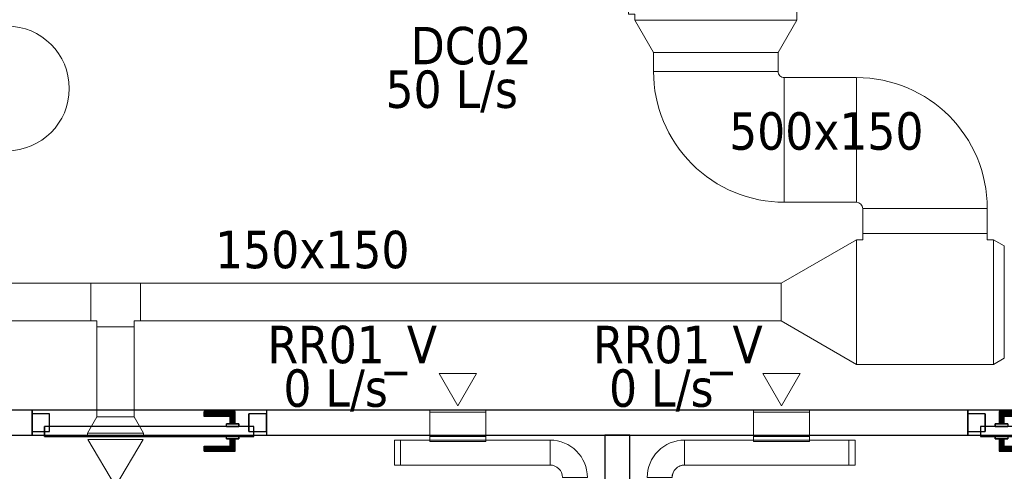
# Model space of a CAD drawing. Header units: metres. Extents: x 391.1 to 427.5, y 12.7 to 28.4.
# Tile 14 of 139: x 405.9 to 409.8, y 16.3 to 18.1. Entities that reach past the tile are written whole.
import ezdxf

# ---------------------------------------------------------------- set-up
doc = ezdxf.new("R2010")
doc.units = ezdxf.units.M
doc.layers.add('01_CARPINTERIA', color=5, linetype='Continuous', lineweight=25, true_color=0x0000ff)
for name, color, linetype, lineweight in [('A-COLS-____-MCUT', 7, 'Continuous', 18), ('A-COLS-____-OTLN', 7, 'Continuous', 18), ('A-GENM-____-OTLN', 7, 'Continuous', 18), ('A-WALL-____-MCUT', 7, 'Continuous', 25), ('A-WALL-____-OTLN', 7, 'Continuous', 25), ('M-HVAC-CDFF-IDEN', 7, 'Continuous', 30), ('M-HVAC-CDFF-OTLN', 7, 'Continuous', 18), ('M-HVAC-DUCT-IDEN', 7, 'Continuous', 30), ('M-HVAC-DUCT-OTLN', 7, 'Continuous', 18)]:
    doc.layers.add(name, color=color, linetype=linetype, lineweight=lineweight)
doc.styles.add('Tahoma_2', font='tahoma.ttf', dxfattribs={"height": 0.15})

# ---------------------------------------------------------------- blocks, each defined once
blk = doc.blocks.new('Family - Pilar P1-154562-04_CLI_AIRE_P1')
at = {"layer": 'A-COLS-____-MCUT', "color": 253, "true_color": 0xaaaaaa}
for start, end in [(360, 180), (180, 360)]:
    blk.add_arc((0.25, 0.25), 0.25, start, end, dxfattribs=at)
at = {"layer": 'A-COLS-____-OTLN', "color": 253, "true_color": 0xaaaaaa}
for start, end in [(360, 180), (180, 360)]:
    blk.add_arc((0.25, 0.25), 0.25, start, end, dxfattribs=at)
blk = doc.blocks.new('Family - LONDR55-XX_ZZ-ARQ-CAA-M3D-Londres55-154789-04_CLI_AIRE_P1')
at = {"layer": '01_CARPINTERIA', "color": 161, "true_color": 0xaaaaff}
for p, q in [((0.69, 0.1487), (0.69, 0.15)), ((0.69, 0.15), (0.69, 0.1487)), ((0.815, 0.15), (0.69, 0.15)), ((0.69, 0.145), (0.69, 0.1487)), ((0.69, 0.1487), (0.69, 0.145)), ((0.8137, 0.1487), (0.69, 0.1487)), ((0.8137, 0.1487), (0.69, 0.1487)), ((0.69, 0.14), (0.69, 0.145)), ((0.69, 0.145), (0.69, 0.14)), ((0.81, 0.145), (0.69, 0.145)), ((0.81, 0.145), (0.69, 0.145)), ((0.69, 0.135), (0.69, 0.14)), ((0.69, 0.14), (0.69, 0.135)), ((0.69, 0.14), (0.805, 0.14)), ((0.805, 0.14), (0.69, 0.14)), ((0.69, 0.135), (0.69, 0.1313)), ((0.69, 0.1313), (0.69, 0.135)), ((0.8, 0.135), (0.69, 0.135)), ((0.8, 0.135), (0.69, 0.135)), ((0.69, 0.1313), (0.69, 0.13)), ((0.69, 0.13), (0.69, 0.1313)), ((0.7963, 0.1313), (0.69, 0.1313)), ((0.7963, 0.1313), (0.69, 0.1313)), ((0.795, 0.13), (0.69, 0.13)), ((0.795, 0.13), (0.7963, 0.1313)), ((0.7963, 0.1313), (0.795, 0.13)), ((0.795, 0.1), (0.795, 0.13)), ((0.7963, 0.1313), (0.8, 0.135)), ((0.8, 0.135), (0.7963, 0.1313)), ((0.7963, 0.1), (0.7963, 0.1313)), ((0.7963, 0.1), (0.7963, 0.1313)), ((0.8, 0.135), (0.805, 0.14)), ((0.805, 0.14), (0.8, 0.135)), ((0.8, 0.1), (0.8, 0.135)), ((0.8, 0.1), (0.8, 0.135)), ((0.81, 0.145), (0.805, 0.14)), ((0.805, 0.14), (0.81, 0.145)), ((0.805, 0.14), (0.805, 0.1)), ((0.805, 0.1), (0.805, 0.14)), ((0.8137, 0.1487), (0.81, 0.145)), ((0.81, 0.145), (0.8137, 0.1487)), ((0.81, 0.1), (0.81, 0.145)), ((0.81, 0.1), (0.81, 0.145)), ((0.815, 0.15), (0.8137, 0.1487)), ((0.8137, 0.1487), (0.815, 0.15)), ((0.8137, 0.1), (0.8137, 0.1487)), ((0.8137, 0.1), (0.8137, 0.1487)), ((0.815, 0.1), (0.815, 0.15)), ((0.89, 0.09), (0.05, 0.09)), ((0.05, 0.09), (0.05, 0.05)), ((0.89, 0.09), (0.05, 0.09)), ((0.05, 0.05), (0.05, 0.09)), ((0.83, 0.1), (0.78, 0.1)), ((0.78, 0.1), (0.83, 0.1)), ((0.78, 0.09), (0.78, 0.1)), ((0.78, 0.09), (0.78, 0.1)), ((0.83, 0.09), (0.78, 0.09)), ((0.78, 0.09), (0.83, 0.09)), ((0.7963, 0.1), (0.795, 0.1)), ((0.795, 0.1), (0.7963, 0.1)), ((0.8, 0.1), (0.7963, 0.1)), ((0.7963, 0.1), (0.8, 0.1)), ((0.805, 0.1), (0.8, 0.1)), ((0.8, 0.1), (0.805, 0.1)), ((0.81, 0.1), (0.805, 0.1)), ((0.805, 0.1), (0.81, 0.1)), ((0.81, 0.1), (0.8137, 0.1)), ((0.8137, 0.1), (0.81, 0.1)), ((0.8137, 0.1), (0.815, 0.1)), ((0.815, 0.1), (0.8137, 0.1)), ((0.83, 0.09), (0.83, 0.1)), ((0.83, 0.1), (0.83, 0.09)), ((0.89, 0.05), (0.89, 0.09)), ((0.89, 0.05), (0.89, 0.09)), ((0.07, 0.07), (0, 0.07)), ((0, 0.07), (0, 0)), ((0.07, 0.07), (0, 0.07)), ((0, 0), (0, 0.07)), ((0.05, 0.05), (0.89, 0.05)), ((0.05, 0.05), (0.89, 0.05)), ((0.07, 0), (0.07, 0.07)), ((0.07, 0), (0.07, 0.07)), ((0.78, 0.05), (0.83, 0.05)), ((0.83, 0.05), (0.78, 0.05)), ((0.78, 0.04), (0.78, 0.05)), ((0.78, 0.04), (0.78, 0.05)), ((0.78, 0.04), (0.83, 0.04)), ((0.83, 0.04), (0.78, 0.04)), ((0.7963, 0.04), (0.795, 0.04)), ((0.795, 0.04), (0.7963, 0.04)), ((0.795, 0.01), (0.795, 0.04)), ((0.8, 0.04), (0.7963, 0.04)), ((0.7963, 0.04), (0.8, 0.04)), ((0.7963, 0.0087), (0.7963, 0.04)), ((0.7963, 0.0087), (0.7963, 0.04)), ((0.8, 0.04), (0.805, 0.04)), ((0.805, 0.04), (0.8, 0.04)), ((0.8, 0.005), (0.8, 0.04)), ((0.8, 0.005), (0.8, 0.04)), ((0.805, 0.04), (0.81, 0.04)), ((0.81, 0.04), (0.805, 0.04)), ((0.805, 0.04), (0.805, 0)), ((0.805, 0), (0.805, 0.04)), ((0.81, 0.04), (0.8137, 0.04)), ((0.8137, 0.04), (0.81, 0.04)), ((0.81, -0.005), (0.81, 0.04)), ((0.81, -0.005), (0.81, 0.04)), ((0.8137, 0.04), (0.815, 0.04)), ((0.815, 0.04), (0.8137, 0.04)), ((0.8137, -0.0087), (0.8137, 0.04)), ((0.8137, -0.0087), (0.8137, 0.04)), ((0.815, -0.01), (0.815, 0.04)), ((0.83, 0.04), (0.83, 0.05)), ((0.83, 0.05), (0.83, 0.04)), ((0.94, 0.07), (0.87, 0.07)), ((0.87, 0.07), (0.87, 0)), ((0.94, 0.07), (0.87, 0.07)), ((0.87, 0), (0.87, 0.07)), ((0.94, 0), (0.94, 0.07)), ((0.94, 0), (0.94, 0.07)), ((0, 0), (0.07, 0)), ((0, 0), (0.07, 0)), ((0.69, 0.0087), (0.69, 0.01)), ((0.69, 0.01), (0.69, 0.0087)), ((0.69, 0.01), (0.795, 0.01)), ((0.69, 0.005), (0.69, 0.0087)), ((0.69, 0.0087), (0.69, 0.005)), ((0.69, 0.0087), (0.7963, 0.0087)), ((0.69, 0.0087), (0.7963, 0.0087)), ((0.69, 0), (0.69, 0.005)), ((0.69, 0.005), (0.69, 0)), ((0.69, 0.005), (0.8, 0.005)), ((0.69, 0.005), (0.8, 0.005)), ((0.69, -0.005), (0.69, 0)), ((0.69, 0), (0.69, -0.005)), ((0.805, 0), (0.69, 0)), ((0.69, 0), (0.805, 0)), ((0.7963, 0.0087), (0.795, 0.01)), ((0.795, 0.01), (0.7963, 0.0087)), ((0.8, 0.005), (0.7963, 0.0087)), ((0.7963, 0.0087), (0.8, 0.005)), ((0.805, 0), (0.8, 0.005)), ((0.8, 0.005), (0.805, 0)), ((0.805, 0), (0.81, -0.005)), ((0.87, 0), (0.94, 0)), ((0.87, 0), (0.94, 0)), ((0.69, -0.005), (0.69, -0.0087)), ((0.69, -0.0087), (0.69, -0.005)), ((0.69, -0.005), (0.81, -0.005)), ((0.69, -0.005), (0.81, -0.005)), ((0.69, -0.0087), (0.69, -0.01)), ((0.69, -0.01), (0.69, -0.0087)), ((0.69, -0.0087), (0.8137, -0.0087)), ((0.69, -0.0087), (0.8137, -0.0087)), ((0.69, -0.01), (0.815, -0.01)), ((0.81, -0.005), (0.805, 0)), ((0.81, -0.005), (0.8137, -0.0087)), ((0.8137, -0.0087), (0.81, -0.005)), ((0.8137, -0.0087), (0.815, -0.01)), ((0.815, -0.01), (0.8137, -0.0087))]:
    blk.add_line(p, q, dxfattribs=at)
blk = doc.blocks.new('Family - Porta P1-154790-04_CLI_AIRE_P1')
blk.add_blockref('Family - LONDR55-XX_ZZ-ARQ-CAA-M3D-Londres55-154789-04_CLI_AIRE_P1', (0, 0))
blk = doc.blocks.new('Family - LONDR55-XX_ZZ-ARQ-CAA-M3D-Londres55-154871-04_CLI_AIRE_P1')
at = {"layer": '01_CARPINTERIA', "color": 161, "true_color": 0xaaaaff}
for p, q in [((0.1263, 0.1487), (0.125, 0.15)), ((0.125, 0.15), (0.125, 0.1)), ((0.125, 0.15), (0.1263, 0.1487)), ((0.25, 0.15), (0.125, 0.15)), ((0.13, 0.145), (0.1263, 0.1487)), ((0.1263, 0.1487), (0.1263, 0.1)), ((0.1263, 0.1487), (0.1263, 0.1)), ((0.1263, 0.1487), (0.13, 0.145)), ((0.25, 0.1487), (0.1263, 0.1487)), ((0.25, 0.1487), (0.1263, 0.1487)), ((0.135, 0.14), (0.13, 0.145)), ((0.13, 0.145), (0.13, 0.1)), ((0.13, 0.145), (0.13, 0.1)), ((0.13, 0.145), (0.135, 0.14)), ((0.25, 0.145), (0.13, 0.145)), ((0.25, 0.145), (0.13, 0.145)), ((0.135, 0.1), (0.135, 0.14)), ((0.135, 0.14), (0.135, 0.1)), ((0.135, 0.14), (0.14, 0.135)), ((0.14, 0.135), (0.135, 0.14)), ((0.135, 0.14), (0.25, 0.14)), ((0.25, 0.14), (0.135, 0.14)), ((0.14, 0.135), (0.14, 0.1)), ((0.14, 0.135), (0.1437, 0.1313)), ((0.1437, 0.1313), (0.14, 0.135)), ((0.14, 0.135), (0.14, 0.1)), ((0.25, 0.135), (0.14, 0.135)), ((0.25, 0.135), (0.14, 0.135)), ((0.1437, 0.1313), (0.1437, 0.1)), ((0.1437, 0.1313), (0.145, 0.13)), ((0.145, 0.13), (0.1437, 0.1313)), ((0.1437, 0.1313), (0.1437, 0.1)), ((0.25, 0.1313), (0.1437, 0.1313)), ((0.25, 0.1313), (0.1437, 0.1313)), ((0.145, 0.13), (0.145, 0.1)), ((0.25, 0.13), (0.145, 0.13)), ((0.25, 0.1487), (0.25, 0.15)), ((0.25, 0.15), (0.25, 0.1487)), ((0.25, 0.145), (0.25, 0.1487)), ((0.25, 0.1487), (0.25, 0.145)), ((0.25, 0.145), (0.25, 0.14)), ((0.25, 0.14), (0.25, 0.145)), ((0.25, 0.14), (0.25, 0.135)), ((0.25, 0.135), (0.25, 0.14)), ((0.25, 0.135), (0.25, 0.1313)), ((0.25, 0.1313), (0.25, 0.135)), ((0.25, 0.1313), (0.25, 0.13)), ((0.25, 0.13), (0.25, 0.1313)), ((0.89, 0.09), (0.05, 0.09)), ((0.05, 0.09), (0.05, 0.05)), ((0.89, 0.09), (0.05, 0.09)), ((0.05, 0.09), (0.05, 0.05)), ((0.16, 0.1), (0.11, 0.1)), ((0.11, 0.1), (0.16, 0.1)), ((0.11, 0.1), (0.11, 0.09)), ((0.11, 0.09), (0.11, 0.1)), ((0.16, 0.09), (0.11, 0.09)), ((0.11, 0.09), (0.16, 0.09)), ((0.1263, 0.1), (0.125, 0.1)), ((0.125, 0.1), (0.1263, 0.1)), ((0.13, 0.1), (0.1263, 0.1)), ((0.1263, 0.1), (0.13, 0.1)), ((0.135, 0.1), (0.13, 0.1)), ((0.13, 0.1), (0.135, 0.1)), ((0.14, 0.1), (0.135, 0.1)), ((0.135, 0.1), (0.14, 0.1)), ((0.14, 0.1), (0.1437, 0.1)), ((0.1437, 0.1), (0.14, 0.1)), ((0.1437, 0.1), (0.145, 0.1)), ((0.145, 0.1), (0.1437, 0.1)), ((0.16, 0.1), (0.16, 0.09)), ((0.16, 0.1), (0.16, 0.09)), ((0.89, 0.05), (0.89, 0.09)), ((0.89, 0.09), (0.89, 0.05)), ((0.07, 0.07), (0, 0.07)), ((0, 0.07), (0, 0)), ((0.07, 0.07), (0, 0.07)), ((0, 0.07), (0, 0)), ((0.05, 0.05), (0.89, 0.05)), ((0.05, 0.05), (0.89, 0.05)), ((0.07, 0), (0.07, 0.07)), ((0.07, 0.07), (0.07, 0)), ((0.11, 0.05), (0.16, 0.05)), ((0.16, 0.05), (0.11, 0.05)), ((0.11, 0.05), (0.11, 0.04)), ((0.11, 0.04), (0.11, 0.05)), ((0.11, 0.04), (0.16, 0.04)), ((0.16, 0.04), (0.11, 0.04)), ((0.1263, 0.04), (0.125, 0.04)), ((0.125, 0.04), (0.1263, 0.04)), ((0.125, 0.04), (0.125, -0.01)), ((0.13, 0.04), (0.1263, 0.04)), ((0.1263, 0.04), (0.13, 0.04)), ((0.1263, 0.04), (0.1263, -0.0087)), ((0.1263, 0.04), (0.1263, -0.0087)), ((0.13, 0.04), (0.135, 0.04)), ((0.135, 0.04), (0.13, 0.04)), ((0.13, 0.04), (0.13, -0.005)), ((0.13, 0.04), (0.13, -0.005)), ((0.135, 0.04), (0.14, 0.04)), ((0.14, 0.04), (0.135, 0.04)), ((0.135, 0), (0.135, 0.04)), ((0.135, 0.04), (0.135, 0)), ((0.14, 0.04), (0.1437, 0.04)), ((0.1437, 0.04), (0.14, 0.04)), ((0.14, 0.04), (0.14, 0.005)), ((0.14, 0.04), (0.14, 0.005)), ((0.1437, 0.04), (0.145, 0.04)), ((0.145, 0.04), (0.1437, 0.04)), ((0.1437, 0.04), (0.1437, 0.0087)), ((0.1437, 0.04), (0.1437, 0.0087)), ((0.145, 0.04), (0.145, 0.01)), ((0.16, 0.05), (0.16, 0.04)), ((0.16, 0.05), (0.16, 0.04)), ((0.94, 0.07), (0.87, 0.07)), ((0.87, 0.07), (0.87, 0)), ((0.94, 0.07), (0.87, 0.07)), ((0.87, 0.07), (0.87, 0)), ((0.94, 0), (0.94, 0.07)), ((0.94, 0.07), (0.94, 0)), ((0, 0), (0.07, 0)), ((0, 0), (0.07, 0)), ((0.14, 0.005), (0.135, 0)), ((0.135, 0), (0.14, 0.005)), ((0.25, 0), (0.135, 0)), ((0.135, 0), (0.25, 0)), ((0.1437, 0.0087), (0.14, 0.005)), ((0.14, 0.005), (0.1437, 0.0087)), ((0.14, 0.005), (0.25, 0.005)), ((0.14, 0.005), (0.25, 0.005)), ((0.145, 0.01), (0.1437, 0.0087)), ((0.1437, 0.0087), (0.145, 0.01)), ((0.1437, 0.0087), (0.25, 0.0087)), ((0.1437, 0.0087), (0.25, 0.0087)), ((0.145, 0.01), (0.25, 0.01)), ((0.25, 0.0087), (0.25, 0.01)), ((0.25, 0.01), (0.25, 0.0087)), ((0.25, 0.005), (0.25, 0.0087)), ((0.25, 0.0087), (0.25, 0.005)), ((0.25, 0.005), (0.25, 0)), ((0.25, 0), (0.25, 0.005)), ((0.25, 0), (0.25, -0.005)), ((0.25, -0.005), (0.25, 0)), ((0.87, 0), (0.94, 0)), ((0.87, 0), (0.94, 0)), ((0.125, -0.01), (0.1263, -0.0087)), ((0.1263, -0.0087), (0.125, -0.01)), ((0.125, -0.01), (0.25, -0.01)), ((0.1263, -0.0087), (0.13, -0.005)), ((0.13, -0.005), (0.1263, -0.0087)), ((0.1263, -0.0087), (0.25, -0.0087)), ((0.1263, -0.0087), (0.25, -0.0087)), ((0.13, -0.005), (0.135, 0)), ((0.135, 0), (0.13, -0.005)), ((0.13, -0.005), (0.25, -0.005)), ((0.13, -0.005), (0.25, -0.005)), ((0.25, -0.005), (0.25, -0.0087)), ((0.25, -0.0087), (0.25, -0.005)), ((0.25, -0.0087), (0.25, -0.01)), ((0.25, -0.01), (0.25, -0.0087))]:
    blk.add_line(p, q, dxfattribs=at)
blk = doc.blocks.new('Family - Porta P1-154872-04_CLI_AIRE_P1')
blk.add_blockref('Family - LONDR55-XX_ZZ-ARQ-CAA-M3D-Londres55-154871-04_CLI_AIRE_P1', (0, 0))
blk = doc.blocks.new('Family - Mampara P1-154961-04_CLI_AIRE_P1')
at = {"layer": 'A-WALL-____-MCUT', "color": 253, "true_color": 0xaaaaaa}
for p, q in [((0.5, 0.1), (0, 0.1)), ((0, 0.1), (0, 0)), ((0.5, 0), (0.5, 0.1)), ((0, 0), (0.5, 0))]:
    blk.add_line(p, q, dxfattribs=at)
at = {"layer": 'A-WALL-____-OTLN', "color": 253, "true_color": 0xaaaaaa}
for p, q in [((0.5, 0.1), (0, 0.1)), ((0, 0.1), (0, 0)), ((0.5, 0), (0.5, 0.1)), ((0, 0), (0.5, 0))]:
    blk.add_line(p, q, dxfattribs=at)
at = {"layer": 'A-WALL-____-OTLN', "color": 253, "lineweight": 18, "true_color": 0xaaaaaa}
blk.add_line((0, 0), (0.5, 0), dxfattribs=at)
blk = doc.blocks.new('Family - Mampara P1-154968-04_CLI_AIRE_P1')
at = {"layer": 'A-WALL-____-MCUT', "color": 253, "true_color": 0xaaaaaa}
for p, q in [((14.5287, 0.1), (11.712, 0.1)), ((11.712, 0.1), (11.712, 0)), ((14.5287, 0), (14.5287, 0.1)), ((15.6698, 0.1), (15.4687, 0.1)), ((15.4687, 0.1), (15.4687, 0)), ((11.712, 0), (14.5287, 0)), ((15.4687, 0), (15.6698, 0))]:
    blk.add_line(p, q, dxfattribs=at)
at = {"layer": 'A-WALL-____-OTLN', "color": 253, "true_color": 0xaaaaaa}
for p, q in [((18.0374, 0.1), (2.9097, 0.1)), ((11.712, 0.1), (10.772, 0.1)), ((11.712, 0), (11.712, 0.1)), ((14.5287, 0), (14.5287, 0.1)), ((15.4687, 0.1), (14.5287, 0.1)), ((15.4687, 0), (15.4687, 0.1)), ((0, 0), (18.0318, 0)), ((10.772, 0), (11.712, 0)), ((14.5287, 0), (15.4687, 0))]:
    blk.add_line(p, q, dxfattribs=at)
at = {"layer": 'A-WALL-____-OTLN', "color": 253, "lineweight": 18, "true_color": 0xaaaaaa}
blk.add_line((-0.0059, 0), (18.0318, 0), dxfattribs=at)
blk = doc.blocks.new('Family - Vano de puerta P1-154974-04_CLI_AIRE_P1')
at = {"layer": 'A-GENM-____-OTLN', "color": 253, "true_color": 0xaaaaaa}
for p, q in [((410.635, 16.5095), (409.695, 16.5095)), ((409.695, 16.5095), (409.695, 16.4095)), ((409.695, 16.5095), (410.635, 16.5095)), ((409.695, 16.4095), (409.695, 16.5095)), ((410.635, 16.4095), (410.635, 16.5095)), ((410.635, 16.4095), (410.635, 16.5095)), ((409.695, 16.4095), (410.635, 16.4095)), ((410.635, 16.4095), (409.695, 16.4095))]:
    blk.add_line(p, q, dxfattribs=at)
blk = doc.blocks.new('Family - Vano de puerta P1-154976-04_CLI_AIRE_P1')
at = {"layer": 'A-GENM-____-OTLN', "color": 253, "true_color": 0xaaaaaa}
for p, q in [((406.8783, 16.5095), (405.9383, 16.5095)), ((405.9383, 16.5095), (405.9383, 16.4095)), ((405.9383, 16.5095), (406.8783, 16.5095)), ((405.9383, 16.4095), (405.9383, 16.5095)), ((406.8783, 16.4095), (406.8783, 16.5095)), ((406.8783, 16.4095), (406.8783, 16.5095)), ((405.9383, 16.4095), (406.8783, 16.4095)), ((406.8783, 16.4095), (405.9383, 16.4095))]:
    blk.add_line(p, q, dxfattribs=at)
blk = doc.blocks.new('LONDR55-XX_ZZ-ARQ-CAA-M3D-Londres55_ifc-1-04_CLI_AIRE_P1')
at = {"layer": '01_CARPINTERIA', "color": 253, "lineweight": 18, "true_color": 0xaaaaaa, "rotation": 180}
for name, p in [('Family - Porta P1-154872-04_CLI_AIRE_P1', (406.8783, 16.4945)), ('Family - Porta P1-154790-04_CLI_AIRE_P1', (410.635, 16.4945))]:
    blk.add_blockref(name, p, dxfattribs=at)
at = {"layer": 'A-COLS-____-OTLN', "color": 253, "lineweight": 18, "true_color": 0xaaaaaa}
blk.add_blockref('Family - Pilar P1-154562-04_CLI_AIRE_P1', (405.587, 17.5495), dxfattribs=at)
at = {"layer": 'A-GENM-____-OTLN', "color": 253, "lineweight": 18, "true_color": 0xaaaaaa}
for name in ['Family - Vano de puerta P1-154976-04_CLI_AIRE_P1', 'Family - Vano de puerta P1-154974-04_CLI_AIRE_P1']:
    blk.add_blockref(name, (0, 0), dxfattribs=at)
at = {"layer": 'A-WALL-____-OTLN', "color": 253, "lineweight": 18, "true_color": 0xaaaaaa}
for name, p, rotation in [('Family - Mampara P1-154968-04_CLI_AIRE_P1', (421.407, 16.5095), 180), ('Family - Mampara P1-154961-04_CLI_AIRE_P1', (408.2373, 16.4095), 270)]:
    blk.add_blockref(name, p, dxfattribs=dict(at, rotation=rotation))
blk = doc.blocks.new('M_Te rectangular - Estándar-456561-04_CLI_AIRE_P1')
at = {"layer": 'M-HVAC-DUCT-OTLN', "color": 143, "true_color": 0x32aad1}
for p, q in [((-0.15, 0.325), (-0.15, -0.325)), ((-0.15, -0.325), (-0.15, 0.325)), ((-0.15, 0.325), (0.15, 0.325)), ((0.15, 0.325), (-0.15, 0.325)), ((0.15, -0.325), (0.15, 0.325)), ((0.15, 0.325), (0.15, -0.325)), ((-0.125, -0.325), (-0.15, -0.325)), ((-0.125, -0.325), (-0.15, -0.325)), ((-0.125, -0.325), (-0.125, -0.35)), ((-0.125, -0.35), (-0.125, -0.325)), ((-0.125, -0.35), (0.125, -0.35)), ((0.125, -0.35), (-0.125, -0.35)), ((0.125, -0.325), (0.125, -0.35)), ((0.15, -0.325), (0.125, -0.325)), ((0.15, -0.325), (0.125, -0.325)), ((0.125, -0.35), (0.125, -0.325))]:
    blk.add_line(p, q, dxfattribs=at)
blk = doc.blocks.new('M_Transición rectangular - Ángulo - 60 grados-456581-04_CLI_AIRE_P1')
at = {"layer": 'M-HVAC-DUCT-OTLN', "color": 143, "true_color": 0x32aad1}
for p, q in [((0, 0.325), (0, -0.325)), ((0, 0.325), (0.1299, 0.25)), ((0, 0.325), (0.1299, 0.25)), ((0, -0.325), (0, 0.325)), ((0.1299, -0.25), (0.1299, 0.25)), ((0.1299, 0.25), (0.1299, -0.25)), ((0, -0.325), (0.1299, -0.25)), ((0.1299, -0.25), (0, -0.325))]:
    blk.add_line(p, q, dxfattribs=at)
blk = doc.blocks.new('M_Codo rectangular - Radio - _55 W-456649-04_CLI_AIRE_P1')
at = {"layer": 'M-HVAC-DUCT-OTLN', "color": 143, "true_color": 0x32aad1}
for p, q in [((-0.275, 0.25), (-0.275, -0.25)), ((-0.275, -0.25), (-0.275, 0.25)), ((-0.25, 0.275), (0.25, 0.275)), ((0.25, 0.275), (-0.25, 0.275))]:
    blk.add_line(p, q, dxfattribs=at)
for radius in [0.025, 0.025, 0.525, 0.525]:
    blk.add_arc((-0.275, 0.275), radius, 270, 0, dxfattribs=at)
blk = doc.blocks.new('M_Te rectangular - Estándar-456987-04_CLI_AIRE_P1')
at = {"layer": 'M-HVAC-DUCT-OTLN', "color": 143, "true_color": 0x32aad1}
for p, q in [((-0.275, 0.25), (-0.275, -0.25)), ((-0.275, -0.25), (-0.275, 0.25)), ((-0.275, 0.25), (0.275, 0.25)), ((0.275, 0.25), (-0.275, 0.25)), ((0.275, -0.25), (0.275, 0.25)), ((0.275, 0.25), (0.275, -0.25)), ((-0.25, -0.25), (-0.275, -0.25)), ((-0.25, -0.25), (-0.275, -0.25)), ((-0.25, -0.25), (-0.25, -0.275)), ((-0.25, -0.275), (-0.25, -0.25)), ((-0.25, -0.275), (0.25, -0.275)), ((0.25, -0.275), (-0.25, -0.275)), ((0.25, -0.25), (0.25, -0.275)), ((0.275, -0.25), (0.25, -0.25)), ((0.275, -0.25), (0.25, -0.25)), ((0.25, -0.275), (0.25, -0.25))]:
    blk.add_line(p, q, dxfattribs=at)
blk = doc.blocks.new('M_Transición rectangular - Ángulo - 60 grados-456996-04_CLI_AIRE_P1')
at = {"layer": 'M-HVAC-DUCT-OTLN', "color": 143, "true_color": 0x32aad1}
for p, q in [((0, 0.25), (0, -0.25)), ((0, 0.25), (0.0433, 0.225)), ((0, 0.25), (0.0433, 0.225)), ((0, -0.25), (0, 0.25)), ((0.0433, -0.225), (0.0433, 0.225)), ((0.0433, 0.225), (0.0433, -0.225)), ((0, -0.25), (0.0433, -0.225)), ((0.0433, -0.225), (0, -0.25))]:
    blk.add_line(p, q, dxfattribs=at)
blk = doc.blocks.new('M_Transición rectangular - Ángulo - 60 grados-457052-04_CLI_AIRE_P1')
at = {"layer": 'M-HVAC-DUCT-OTLN', "color": 143, "true_color": 0x32aad1}
for p, q in [((0, 0.25), (0, -0.25)), ((0, 0.25), (0.3031, 0.075)), ((0, 0.25), (0.3031, 0.075)), ((0, -0.25), (0, 0.25)), ((0.3031, -0.075), (0.3031, 0.075)), ((0.3031, 0.075), (0.3031, -0.075)), ((0, -0.25), (0.3031, -0.075)), ((0.3031, -0.075), (0, -0.25))]:
    blk.add_line(p, q, dxfattribs=at)
blk = doc.blocks.new('M_Codo rectangular - Radio - 1 W-459631-04_CLI_AIRE_P1')
at = {"layer": 'M-HVAC-DUCT-OTLN', "color": 40, "true_color": 0xffbf00}
for p, q in [((-0.1, -0.05), (-0.1, 0.05)), ((-0.1, 0.05), (-0.1, -0.05)), ((-0.05, -0.1), (0.05, -0.1)), ((0.05, -0.1), (-0.05, -0.1))]:
    blk.add_line(p, q, dxfattribs=at)
for radius, start in [(0.15, 0), (0.15, 0), (0.05, 360), (0.05, 0)]:
    blk.add_arc((-0.1, -0.1), radius, start, 90, dxfattribs=at)
blk = doc.blocks.new('M_Codo rectangular - Radio - 1 W-454388-04_CLI_AIRE_P1')
at = {"layer": 'M-HVAC-DUCT-OTLN', "color": 40, "true_color": 0xffbf00}
for p, q in [((-0.05, 0.1), (0.05, 0.1)), ((0.05, 0.1), (-0.05, 0.1)), ((-0.1, 0.05), (-0.1, -0.05)), ((-0.1, -0.05), (-0.1, 0.05))]:
    blk.add_line(p, q, dxfattribs=at)
for radius, end in [(0.05, 360), (0.05, 0), (0.15, 0), (0.15, 0)]:
    blk.add_arc((-0.1, 0.1), radius, 270, end, dxfattribs=at)
blk = doc.blocks.new('M_Te rectangular - Estándar-468616-04_CLI_AIRE_P1')
at = {"layer": 'M-HVAC-DUCT-OTLN', "color": 143, "true_color": 0x32aad1}
for p, q in [((-0.1, 0.075), (-0.1, -0.075)), ((-0.1, -0.075), (-0.1, 0.075)), ((-0.1, 0.075), (0.1, 0.075)), ((0.1, 0.075), (-0.1, 0.075)), ((0.1, -0.075), (0.1, 0.075)), ((0.1, 0.075), (0.1, -0.075)), ((-0.075, -0.075), (-0.1, -0.075)), ((-0.075, -0.075), (-0.1, -0.075)), ((-0.075, -0.075), (-0.075, -0.1)), ((-0.075, -0.1), (-0.075, -0.075)), ((0.075, -0.075), (0.075, -0.1)), ((0.1, -0.075), (0.075, -0.075)), ((0.1, -0.075), (0.075, -0.075)), ((0.075, -0.1), (0.075, -0.075)), ((-0.075, -0.1), (0.075, -0.1)), ((0.075, -0.1), (-0.075, -0.1))]:
    blk.add_line(p, q, dxfattribs=at)
blk = doc.blocks.new('ZYR_03_06_04_01 Reixa Paret Impulsió - RI04-482248-04_CLI_AIRE_P1')
at = {"layer": 'M-HVAC-CDFF-OTLN', "color": 143, "true_color": 0x32aad1}
for p, q in [((0.1225, 0.002), (-0.1225, 0.002)), ((-0.1225, 0.002), (0.1225, 0.002)), ((-0.1225, 0.002), (-0.1225, 0)), ((-0.1225, 0.002), (-0.1225, 0)), ((0.1225, 0), (-0.1225, 0)), ((-0.1225, 0), (0.1225, 0)), ((0.1125, 0.01), (-0.1125, 0.01)), ((-0.1125, 0.01), (0.1125, 0.01)), ((-0.1125, 0.01), (-0.1125, 0)), ((-0.1125, 0.01), (-0.1125, 0)), ((0.1125, 0.002), (-0.1125, 0.002)), ((-0.1125, 0.002), (0.1125, 0.002)), ((-0.1125, 0.002), (-0.1125, 0)), ((-0.1125, 0.002), (-0.1125, 0)), ((0.1125, 0), (-0.1125, 0)), ((-0.1125, 0), (0.1125, 0)), ((0.1125, 0), (-0.1125, 0)), ((-0.1125, 0), (0.1125, 0)), ((0.1125, 0), (0.1125, 0.01)), ((0.1125, 0.01), (0.1125, 0)), ((0.1125, 0), (0.1125, 0.002)), ((0.1125, 0.002), (0.1125, 0)), ((0.1225, 0), (0.1225, 0.002)), ((0.1225, 0.002), (0.1225, 0)), ((0.1111, -0.015), (-0.1111, -0.015)), ((-0.1111, -0.015), (-0.1111, -0.016)), ((-0.1111, -0.016), (0, -0.2033)), ((0.1111, -0.016), (0, -0.2033)), ((0.1111, -0.015), (0.1111, -0.016))]:
    blk.add_line(p, q, dxfattribs=at)
blk = doc.blocks.new('M_Transición rectangular - Ángulo - 60 grados-498635-04_CLI_AIRE_P1')
at = {"layer": 'M-HVAC-DUCT-OTLN', "color": 143, "true_color": 0x32aad1}
for p, q in [((0, 0.075), (0.065, 0.1125)), ((0, 0.075), (0.065, 0.1125)), ((0.065, -0.1125), (0.065, 0.1125)), ((0.065, 0.1125), (0.065, -0.1125)), ((0, 0.075), (0, -0.075)), ((0, -0.075), (0, 0.075)), ((0, -0.075), (0.065, -0.1125)), ((0.065, -0.1125), (0, -0.075))]:
    blk.add_line(p, q, dxfattribs=at)
blk = doc.blocks.new('ZYR_03_06_04_01 Reixa Paret Retorn - RR01_V-478031-04_CLI_AIRE_P1')
at = {"layer": 'M-HVAC-CDFF-OTLN', "color": 40, "true_color": 0xffbf00}
for p, q in [((0.1225, 0.002), (-0.1225, 0.002)), ((-0.1225, 0.002), (0.1225, 0.002)), ((-0.1225, 0.002), (-0.1225, 0)), ((-0.1225, 0.002), (-0.1225, 0)), ((0.1225, 0), (-0.1225, 0)), ((-0.1225, 0), (0.1225, 0)), ((0.1125, 0.01), (-0.1125, 0.01)), ((-0.1125, 0.01), (0.1125, 0.01)), ((-0.1125, 0.01), (-0.1125, 0)), ((-0.1125, 0.01), (-0.1125, 0)), ((0.1125, 0.002), (-0.1125, 0.002)), ((-0.1125, 0.002), (0.1125, 0.002)), ((-0.1125, 0.002), (-0.1125, 0)), ((-0.1125, 0.002), (-0.1125, 0)), ((0.1125, 0), (-0.1125, 0)), ((-0.1125, 0), (0.1125, 0)), ((0.1125, 0), (-0.1125, 0)), ((-0.1125, 0), (0.1125, 0)), ((0.1125, 0), (0.1125, 0.01)), ((0.1125, 0.01), (0.1125, 0)), ((0.1125, 0), (0.1125, 0.002)), ((0.1125, 0.002), (0.1125, 0)), ((0.1225, 0), (0.1225, 0.002)), ((0.1225, 0.002), (0.1225, 0)), ((0, -0.015), (-0.075, -0.1449)), ((0, -0.015), (0.075, -0.1449)), ((0.075, -0.1449), (-0.075, -0.1449))]:
    blk.add_line(p, q, dxfattribs=at)
blk = doc.blocks.new('MEP_15_03 Injerto Conducte - Mínimo-V3-04_CLI_AIRE_P1')
at = {"layer": 'M-HVAC-DUCT-OTLN', "color": 40, "true_color": 0xffbf00}
for p, q in [((-0.006096, 0.1125), (-0.006096, -0.1125)), ((-0.006096, -0.1125), (-0.006096, 0.1125)), ((-0.006096, 0.1125), (0.015, 0.1125)), ((0.015, 0.1125), (-0.006096, 0.1125)), ((0.015, 0.1125), (0.015, -0.1125)), ((0.015, -0.1125), (0.015, 0.1125)), ((0.015, -0.1125), (-0.006096, -0.1125)), ((0.015, -0.1125), (-0.006096, -0.1125))]:
    blk.add_line(p, q, dxfattribs=at)
blk = doc.blocks.new('MEP_15_03 Injerto Conducte - Mínimo-V2-04_CLI_AIRE_P1')
at = {"layer": 'M-HVAC-DUCT-OTLN', "color": 40, "true_color": 0xffbf00}
for p, q in [((-0.006096, -0.1125), (-0.006096, 0.1125)), ((-0.006096, 0.1125), (-0.006096, -0.1125)), ((-0.006096, 0.1125), (0.015, 0.1125)), ((-0.006096, 0.1125), (0.015, 0.1125)), ((0.015, 0.1125), (0.015, -0.1125)), ((0.015, -0.1125), (0.015, 0.1125)), ((0.015, -0.1125), (-0.006096, -0.1125)), ((-0.006096, -0.1125), (0.015, -0.1125))]:
    blk.add_line(p, q, dxfattribs=at)
blk = doc.blocks.new('M_Remate rectangular - Estándar-478399-04_CLI_AIRE_P1')
at = {"layer": 'M-HVAC-DUCT-OTLN', "color": 40, "true_color": 0xffbf00}
for p, q in [((0, 0.05), (0, -0.05)), ((0, -0.05), (0, 0.05)), ((0, 0.05), (0.025, 0.05)), ((0.025, 0.05), (0, 0.05)), ((0.025, 0.05), (0.025, -0.05)), ((0.025, -0.05), (0.025, 0.05)), ((0.025, -0.05), (0, -0.05)), ((0.025, -0.05), (0, -0.05))]:
    blk.add_line(p, q, dxfattribs=at)

msp = doc.modelspace()

# ---------------------------------------------------------------- linework, layer by layer
at = {"layer": 'M-HVAC-DUCT-OTLN', "color": 143, "true_color": 0x32aad1}
for p, q in [((408.933, 17.9431), (408.433, 17.9431)), ((408.433, 17.8681), (408.433, 17.9431)), ((408.933, 17.9431), (408.933, 17.8681)), ((408.933, 17.8681), (408.433, 17.8681)), ((408.958, 17.8431), (408.958, 17.3431)), ((408.958, 17.8431), (409.248, 17.8431)), ((409.248, 17.8431), (409.248, 17.3431)), ((409.248, 17.3431), (408.958, 17.3431)), ((409.773, 17.3181), (409.273, 17.3181)), ((409.273, 17.2181), (409.273, 17.3181)), ((409.773, 17.3181), (409.773, 17.2181)), ((409.773, 17.2181), (409.273, 17.2181)), ((405.4532, 17.0181), (406.1732, 17.0181)), ((406.1732, 16.8681), (406.1732, 17.0181)), ((406.3732, 16.8681), (406.3732, 17.0181)), ((406.3732, 17.0181), (408.9448, 17.0181)), ((408.9448, 16.8681), (408.9448, 17.0181)), ((406.1732, 16.8681), (405.4532, 16.8681)), ((406.3482, 16.8431), (406.1982, 16.8431)), ((406.1982, 16.4824), (406.1982, 16.8431)), ((406.3482, 16.8431), (406.3482, 16.4824)), ((408.9448, 16.8681), (406.3732, 16.8681)), ((406.3482, 16.4824), (406.1982, 16.4824))]:
    msp.add_line(p, q, dxfattribs=at)
at = {"layer": 'M-HVAC-DUCT-OTLN', "color": 40, "true_color": 0xffbf00}
for p, q in [((407.7592, 16.5015), (407.5342, 16.5015)), ((407.5342, 16.4045), (407.5342, 16.5015)), ((407.7592, 16.5015), (407.7592, 16.4045)), ((409.0592, 16.5015), (408.8342, 16.5015)), ((408.8342, 16.4045), (408.8342, 16.5015)), ((409.0592, 16.5015), (409.0592, 16.4045)), ((407.4173, 16.2895), (407.4173, 16.3895)), ((407.4173, 16.3895), (408.0173, 16.3895)), ((407.7592, 16.4045), (407.5342, 16.4045)), ((407.5342, 16.3834), (407.5342, 16.3895)), ((407.7592, 16.3834), (407.5342, 16.3834)), ((407.7592, 16.3834), (407.7592, 16.3895)), ((408.0173, 16.2895), (408.0173, 16.3895)), ((408.5574, 16.3895), (408.5574, 16.2895)), ((408.5574, 16.3895), (409.2174, 16.3895)), ((409.0592, 16.4045), (408.8342, 16.4045)), ((408.8342, 16.3834), (408.8342, 16.3895)), ((409.0592, 16.3834), (408.8342, 16.3834)), ((409.0592, 16.3834), (409.0592, 16.3895)), ((409.2174, 16.3895), (409.2174, 16.2895)), ((408.0173, 16.2895), (407.4173, 16.2895)), ((409.2174, 16.2895), (408.5574, 16.2895))]:
    msp.add_line(p, q, dxfattribs=at)

# ---------------------------------------------------------------- block references
at = {"lineweight": 5}
msp.add_blockref('LONDR55-XX_ZZ-ARQ-CAA-M3D-Londres55_ifc-1-04_CLI_AIRE_P1', (0, 0), dxfattribs=at)
at = {"layer": 'M-HVAC-CDFF-OTLN', "color": 40, "true_color": 0xffbf00, "rotation": 180}
for p in [(407.6467, 16.5115), (408.9467, 16.5115)]:
    msp.add_blockref('ZYR_03_06_04_01 Reixa Paret Retorn - RR01_V-478031-04_CLI_AIRE_P1', p, dxfattribs=at)
at = {"layer": 'M-HVAC-CDFF-OTLN', "color": 143, "true_color": 0x32aad1}
msp.add_blockref('ZYR_03_06_04_01 Reixa Paret Impulsió - RI04-482248-04_CLI_AIRE_P1', (406.2732, 16.4075), dxfattribs=at)
at = {"layer": 'M-HVAC-DUCT-OTLN', "color": 143, "true_color": 0x32aad1}
for name, p, rotation in [('M_Te rectangular - Estándar-456561-04_CLI_AIRE_P1', (408.683, 18.223), 270), ('M_Transición rectangular - Ángulo - 60 grados-456581-04_CLI_AIRE_P1', (408.683, 18.073), 270), ('M_Codo rectangular - Radio - _55 W-456649-04_CLI_AIRE_P1', (408.683, 17.5931), 270), ('M_Codo rectangular - Radio - _55 W-456649-04_CLI_AIRE_P1', (409.523, 17.5931), 90), ('M_Te rectangular - Estándar-456987-04_CLI_AIRE_P1', (409.523, 16.9431), 180), ('M_Transición rectangular - Ángulo - 60 grados-457052-04_CLI_AIRE_P1', (409.248, 16.9431), 180), ('M_Transición rectangular - Ángulo - 60 grados-498635-04_CLI_AIRE_P1', (406.2732, 16.4824), 270)]:
    msp.add_blockref(name, p, dxfattribs=dict(at, rotation=rotation))
for name, p in [('M_Transición rectangular - Ángulo - 60 grados-456996-04_CLI_AIRE_P1', (409.798, 16.9431)), ('M_Te rectangular - Estándar-468616-04_CLI_AIRE_P1', (406.2732, 16.9431))]:
    msp.add_blockref(name, p, dxfattribs=at)
at = {"layer": 'M-HVAC-DUCT-OTLN', "color": 40, "true_color": 0xffbf00, "rotation": 180}
for name, p in [('M_Remate rectangular - Estándar-478399-04_CLI_AIRE_P1', (407.4173, 16.3395)), ('M_Codo rectangular - Radio - 1 W-454388-04_CLI_AIRE_P1', (408.4574, 16.3395))]:
    msp.add_blockref(name, p, dxfattribs=at)
at = {"layer": 'M-HVAC-DUCT-OTLN', "color": 40, "true_color": 0xffbf00, "extrusion": (0, 0, -1), "rotation": 90}
for name, p in [('MEP_15_03 Injerto Conducte - Mínimo-V3-04_CLI_AIRE_P1', (-407.6467, 16.3895)), ('MEP_15_03 Injerto Conducte - Mínimo-V2-04_CLI_AIRE_P1', (-408.9467, 16.3895))]:
    msp.add_blockref(name, p, dxfattribs=at)
at = {"layer": 'M-HVAC-DUCT-OTLN', "color": 40, "true_color": 0xffbf00}
for name, p in [('M_Codo rectangular - Radio - 1 W-459631-04_CLI_AIRE_P1', (408.1173, 16.3395)), ('M_Remate rectangular - Estándar-478399-04_CLI_AIRE_P1', (409.2174, 16.3395))]:
    msp.add_blockref(name, p, dxfattribs=at)

# ---------------------------------------------------------------- texts
at = {"layer": 'M-HVAC-CDFF-IDEN', "char_height": 0.15, "attachment_point": 1, "style": 'Tahoma_2'}
for s, insert, width in [('DC02', (407.4584, 18.0463), 0.577215), ('50 L/s', (407.3568, 17.8716), 0.661392), ('RR01_V', (406.883, 16.8479), 0.84578), ('RR01_V', (408.1905, 16.8479), 0.84578), ('0 L/s', (406.9469, 16.6732), 0.529114), ('0 L/s', (408.2544, 16.6732), 0.529114)]:
    msp.add_mtext(s, dxfattribs=dict(at, insert=insert, width=width))
at = {"layer": 'M-HVAC-DUCT-IDEN', "char_height": 0.15, "width": 0.913924, "attachment_point": 1, "style": 'Tahoma_2'}
for s, insert in [('500x150', (408.7365, 17.7041)), ('150x150', (406.6728, 17.2288))]:
    msp.add_mtext(s, dxfattribs=dict(at, insert=insert))

doc.saveas('drawing.dxf')
